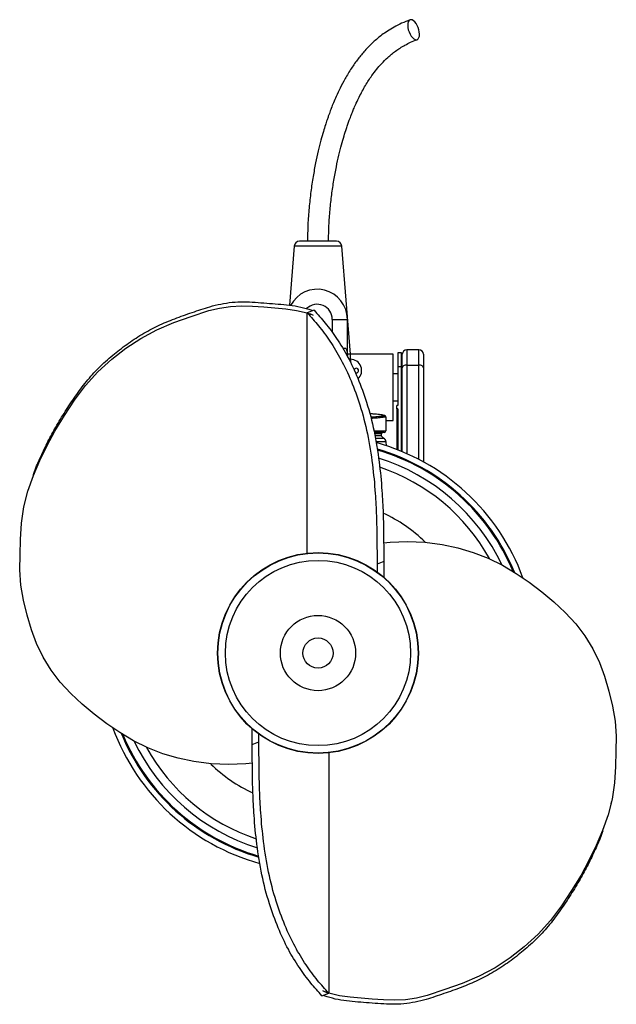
# Model space of a CAD drawing. Header units: millimetres. Extents: x 825 to 1221, y 673 to 1327.
import ezdxf

# ---------------------------------------------------------------- set-up
doc = ezdxf.new("R2010")
doc.units = ezdxf.units.MM

msp = doc.modelspace()

# ---------------------------------------------------------------- linework, layer by layer
at = {"color": 7, "linetype": 'Continuous', "lineweight": 25}
for p, q in [((1035.04, 1180.08), (1010.5, 1180.08)), ((1007.01, 1176.86), (1003.87, 1137.62)), ((1044.27, 1105.08), (1038.53, 1176.86)), ((1020.12, 1134.25), (1015.67, 1132.47)), ((1015.67, 972.91), (1015.67, 1132.47)), ((1018.57, 1134.32), (1019.12, 1133.85)), ((1032.27, 1128.22), (1032.27, 1119.57)), ((1042.27, 1104.22), (1042.27, 1128.22)), ((1078.27, 1106.08), (1075.77, 1106.08)), ((1075.77, 1106.08), (1075.77, 1096.65)), ((1078.27, 1096.65), (1078.27, 1106.08)), ((1089.77, 1108.08), (1081.77, 1108.08)), ((1044.27, 1105.08), (1042.27, 1105.08)), ((1044.27, 1101.72), (1043.25, 1101.72)), ((1044.27, 1101.72), (1044.27, 1105.08)), ((1072.77, 1105.08), (1044.27, 1105.08)), ((1044.27, 1101.56), (1044.27, 1101.72)), ((1044.27, 1101.56), (1044.27, 1099.8)), ((1072.77, 1061.08), (1072.77, 1105.08)), ((1078.77, 1096.06), (1078.77, 1105.08)), ((1092.77, 1105.08), (1092.77, 1096.06)), ((1075.77, 1096.65), (1075.77, 1071.08)), ((1078.27, 1096.65), (1075.77, 1096.65)), ((1078.27, 1040.54), (1078.27, 1096.65)), ((1078.77, 1040.33), (1078.77, 1096.06)), ((1081.77, 1097.83), (1089.77, 1097.83)), ((1092.77, 1096.06), (1092.77, 1033.57)), ((1075.77, 1092.08), (1072.77, 1092.08)), ((1078.77, 1092.08), (1078.27, 1092.08)), ((1072.77, 1074.08), (1075.77, 1074.08)), ((1078.27, 1074.08), (1078.77, 1074.08)), ((1075.02, 1068.73), (1075.02, 1071.08)), ((1075.77, 1071.08), (1075.02, 1071.08)), ((1075.77, 1068.73), (1075.02, 1068.73)), ((1075.02, 1068.73), (1075.02, 1041.84)), ((1075.77, 1068.73), (1075.77, 1041.55)), ((1067.77, 1063.4), (1067.77, 1054.08)), ((1067.77, 1061.08), (1072.77, 1061.08)), ((1066.77, 1053.08), (1060.22, 1053.08)), ((1060.67, 1051.08), (1064.77, 1051.08)), ((1064.77, 1052.08), (1064.77, 1051.08)), ((1068.19, 1044.29), (1067.95, 1046.95)), ((828.34, 1008.13), (827.74, 1005.49)), ((1066.51, 967.38), (1062.06, 965.61)), ((1062.06, 965.61), (1062.09, 960.46)), ((1066.51, 967.38), (1066.58, 956.87)), ((979.02, 845.79), (978.95, 856.3)), ((983.48, 847.56), (983.44, 852.71)), ((979.02, 845.79), (983.48, 847.56)), ((1029.87, 840.26), (1029.87, 680.69)), ((1217.2, 805.04), (1217.79, 807.68)), ((1025.41, 678.92), (1029.87, 680.69)), ((1026.97, 678.84), (1026.41, 679.32))]:
    msp.add_line(p, q, dxfattribs=at)
at = {"color": 1, "linetype": 'Continuous', "lineweight": 25}
for p, q in [((1038.53, 1176.86), (1007.01, 1176.86)), ((1032.27, 1128.22), (1042.27, 1128.22)), ((1081.77, 1108.08), (1081.77, 1097.83)), ((1089.77, 1097.83), (1089.77, 1108.08)), ((1081.77, 1097.83), (1081.77, 1039.04)), ((1089.77, 1035.18), (1089.77, 1097.83)), ((1060, 1054.08), (1067.77, 1054.08)), ((1064.77, 1052.08), (1060.49, 1052.08)), ((1060.97, 1049.39), (1066.28, 1049.39)), ((1067.95, 1046.95), (1061.35, 1046.95))]:
    msp.add_line(p, q, dxfattribs=at)
at = {"color": 7, "linetype": 'Continuous', "lineweight": 25, "flags": 128}
for points in [[(1089.75, 1320.58), (1089.26, 1322.07), (1088.62, 1323.49), (1087.87, 1324.75), (1087.03, 1325.81), (1086.15, 1326.61), (1085.28, 1327.1), (1084.46, 1327.27), (1083.72, 1327.1), (1083.12, 1326.61), (1082.66, 1325.81), (1082.39, 1324.75), (1082.32, 1323.49), (1082.44, 1322.07), (1082.75, 1320.58), (1083.23, 1319.1), (1083.87, 1317.68), (1084.63, 1316.41), (1085.47, 1315.36), (1086.34, 1314.56), (1087.22, 1314.06), (1088.04, 1313.9), (1088.77, 1314.06), (1089.38, 1314.56), (1089.83, 1315.36), (1090.1, 1316.41), (1090.18, 1317.68), (1090.06, 1319.1), (1089.75, 1320.58)], [(979.17, 833.37), (974.92, 833), (963.38, 832.57), (951.82, 832.97), (940.3, 834.44), (929.87, 836.69), (919.65, 839.73), (909.75, 843.61), (900.27, 848.32), (891.21, 853.7), (882.54, 859.59), (874.22, 865.92), (866.25, 872.61), (858.65, 879.66), (851.63, 887.16), (845.47, 895.26), (840.23, 903.85), (835.92, 912.81), (832.44, 922.02), (829.54, 931.84), (827.18, 941.77), (825.38, 951.77), (824.67, 961.8), (824.87, 971.84), (825.25, 981.89), (825.85, 992.82), (827.34, 1003.6), (830.12, 1014.15), (833.83, 1024.44), (838.11, 1034.5), (842.81, 1044.39), (848.04, 1054.05), (854.35, 1064.4), (861.05, 1074.52), (868.38, 1084.28), (876.62, 1093.4), (885.83, 1101.73), (895.21, 1109), (905.18, 1115.58), (915.82, 1121.29), (927.05, 1126.05), (938.61, 1130.19), (950.31, 1134.01), (957.37, 1135.74), (964.62, 1136.87), (971.97, 1137.27), (979.38, 1137), (986.78, 1136.47), (994.04, 1135.9), (1001.33, 1135.22), (1008.59, 1134.19), (1015.67, 1132.47), (1015.67, 1132.47)], [(1081.77, 1097.83), (1081.18, 1097.79), (1080.62, 1097.69), (1080.1, 1097.53), (1079.65, 1097.31), (1079.27, 1097.04), (1079, 1096.73), (1078.83, 1096.4), (1078.77, 1096.06)], [(1092.77, 1096.06), (1092.71, 1096.4), (1092.54, 1096.73), (1092.26, 1097.04), (1091.89, 1097.31), (1091.43, 1097.53), (1090.92, 1097.69), (1090.35, 1097.79), (1089.77, 1097.83)], [(1066.37, 979.8), (1070.61, 980.17), (1082.15, 980.6), (1093.71, 980.2), (1105.23, 978.73), (1115.67, 976.48), (1125.89, 973.44), (1135.78, 969.56), (1145.26, 964.85), (1154.33, 959.47), (1162.99, 953.58), (1171.31, 947.25), (1179.28, 940.55), (1186.89, 933.51), (1193.91, 926.01), (1200.07, 917.91), (1205.31, 909.32), (1209.62, 900.36), (1213.09, 891.14), (1215.99, 881.33), (1218.36, 871.39), (1220.16, 861.4), (1220.87, 851.37), (1220.66, 841.33), (1220.28, 831.28), (1219.69, 820.35), (1218.2, 809.57), (1215.41, 799.02), (1211.71, 788.73), (1207.43, 778.67), (1202.72, 768.78), (1197.5, 759.12), (1191.19, 748.77), (1184.48, 738.64), (1177.15, 728.89), (1168.92, 719.77), (1159.7, 711.44), (1150.33, 704.17), (1140.36, 697.59), (1129.71, 691.88), (1118.48, 687.12), (1106.93, 682.98), (1095.22, 679.16), (1088.16, 677.43), (1080.92, 676.29), (1073.56, 675.9), (1066.16, 676.17), (1058.75, 676.7), (1051.5, 677.27), (1044.21, 677.95), (1036.95, 678.97), (1029.87, 680.69), (1029.87, 680.69)]]:
    msp.add_lwpolyline(points, dxfattribs=at)
at = {"color": 7, "linetype": 'Continuous', "lineweight": 25}
for radius in [66.7, 66.5, 61.5, 25, 10]:
    msp.add_circle((1022.77, 906.58), radius, dxfattribs=at)
for centre, radius, start, end in [((1010.5, 1176.58), 3.5, 90, 175.42608), ((1035.04, 1176.58), 3.5, 4.57392, 90), ((1022.27, 1128.22), 20, 0, 152.29007), ((1022.27, 1128.22), 10, 0, 134.72778), ((1081.77, 1105.08), 3, 90, 180), ((1089.77, 1105.08), 3, 0, 90), ((1044.27, 1094.22), 7.5, 312.39348, 90), ((1048.27, 1094.22), 1.5, 90, 169.53686), ((1048.27, 1094.22), 1.5, 236.87779, 90), ((1022.77, 859.08), 210, 77.84695, 78.78564), ((1066.77, 1063.4), 1, 360, 77.8502), ((1066.77, 1063.4), 1, 0.00001, 23.78909), ((1065.77, 1052.08), 1, 90, 180), ((1066.77, 1054.08), 1, 270, 0), ((1067.6, 1052.08), 3, 199.47122, 243.99645), ((1064.97, 1046.69), 3, 5, 63.99645), ((1022.77, 906.58), 145, 20.14559, 74.54337), ((1022.77, 906.58), 141.12, 22.34612, 73.77337), ((1022.77, 906.58), 140.5, 22.66299, 73.66281), ((1022.77, 906.58), 135.5, 25.52585, 72.73979), ((1022.77, 906.58), 130, 28.83715, 71.59665), ((1022.77, 906.58), 102.5, 45.99309, 65.02997), ((1022.77, 906.58), 145, 200.10603, 254.51294), ((1022.77, 906.58), 141.12, 202.30871, 253.78592), ((1022.77, 906.58), 140.5, 202.66206, 253.67632), ((1022.77, 906.58), 135.5, 205.53877, 252.74999), ((1022.77, 906.58), 130, 208.81742, 251.61892), ((1022.77, 906.58), 102.5, 225.99275, 245.03888)]:
    msp.add_arc(centre, radius, start, end, dxfattribs=at)
at = {"color": 1, "linetype": 'Continuous', "lineweight": 25}
msp.add_arc((1066.77, 1063.4), 1, 23.78914, 77.84697, dxfattribs=at)
at = {"color": 7, "linetype": 'Continuous', "lineweight": 25}
for points, knots in [([(1083.88, 1327.17), (1082.01, 1326.44), (1078.39, 1325.03), (1073.4, 1322.45), (1069.04, 1319.84), (1065.37, 1317.28), (1062.24, 1314.81), (1059.39, 1312.32), (1056.62, 1309.63), (1053.21, 1305.99), (1049.21, 1301.16), (1044.81, 1294.97), (1040.84, 1288.43), (1037.53, 1282.15), (1035, 1276.76), (1033.08, 1272.27), (1031.58, 1268.51), (1030.47, 1265.55), (1029.55, 1262.98), (1028.67, 1260.41), (1027.57, 1257.05), (1026.2, 1252.58), (1024.61, 1246.91), (1022.86, 1239.94), (1021.1, 1231.9), (1019.42, 1222.83), (1017.94, 1212.84), (1016.77, 1202.15), (1015.95, 1191.15), (1015.83, 1183.74), (1015.77, 1180.08)], [0, 0, 0, 0, 0.037825, 0.073157, 0.104843, 0.132334, 0.155746, 0.178016, 0.201375, 0.22593, 0.267976, 0.313552, 0.360855, 0.402502, 0.437627, 0.464423, 0.487128, 0.507663, 0.519074, 0.534275, 0.554533, 0.57983, 0.614625, 0.655687, 0.702721, 0.755312, 0.812854, 0.874426, 0.937997, 1, 1, 1, 1]), ([(1029.77, 1180.08), (1029.82, 1183.58), (1029.93, 1190.54), (1030.7, 1200.87), (1031.82, 1210.9), (1033.23, 1220.41), (1034.84, 1229.18), (1036.56, 1237.05), (1038.29, 1243.92), (1039.96, 1249.78), (1041.39, 1254.34), (1042.56, 1257.78), (1043.44, 1260.26), (1044.18, 1262.25), (1044.88, 1264.05), (1045.69, 1266.1), (1046.81, 1268.79), (1048.3, 1272.16), (1050.11, 1275.93), (1052.12, 1279.8), (1054.21, 1283.49), (1056.36, 1286.95), (1058.8, 1290.54), (1061.63, 1294.28), (1065.13, 1298.31), (1068.5, 1301.64), (1071.66, 1304.38), (1074.36, 1306.48), (1077.31, 1308.53), (1080.61, 1310.51), (1084.39, 1312.39), (1087.14, 1313.44), (1088.61, 1314)], [0, 0, 0, 0, 0.065211, 0.1301, 0.193542, 0.254124, 0.310295, 0.361016, 0.405687, 0.444051, 0.47621, 0.496341, 0.513073, 0.526432, 0.536733, 0.550028, 0.568671, 0.592558, 0.621002, 0.649526, 0.677136, 0.703839, 0.729707, 0.763049, 0.797282, 0.837655, 0.860122, 0.883985, 0.909156, 0.936095, 0.965874, 1, 1, 1, 1]), ([(833.55, 1024.65), (833.84, 1025.46), (835.34, 1029.69), (838.68, 1037.14), (843.31, 1047.07), (848.72, 1057.05), (854.89, 1067.05), (861.54, 1077.22), (868.82, 1087.01), (877.04, 1096.19), (886.17, 1104.31), (895.7, 1111.74), (905.66, 1118.36), (916.31, 1124.1), (927.6, 1128.79), (939.2, 1132.82), (949.3, 1136.33), (958.2, 1138.53), (965.72, 1139.7), (973.39, 1140.02), (981.07, 1139.58), (988.69, 1139.01), (996.28, 1138.42), (1003.82, 1137.69), (1011.35, 1136.61), (1016.17, 1135.08), (1018.57, 1134.32)], [0, 0, 0, 0, 0.011392, 0.059843, 0.10831, 0.156765, 0.210081, 0.263397, 0.316717, 0.370013, 0.423339, 0.473865, 0.524353, 0.574864, 0.625331, 0.675833, 0.726312, 0.757002, 0.787698, 0.818305, 0.848955, 0.879581, 0.909654, 0.939891, 0.97004, 1, 1, 1, 1]), ([(1015.67, 1132.47), (1018.16, 1129.71), (1023.4, 1123.9), (1031, 1113.65), (1038.41, 1101.41), (1045.09, 1087.11), (1051.16, 1070.49), (1055.97, 1051.74), (1059.08, 1032.06), (1060.79, 1013.91), (1061.64, 997.55), (1061.88, 981.96), (1062, 971.29), (1062.06, 965.61)], [0, 0, 0, 0, 0.065695, 0.138193, 0.215535, 0.299801, 0.391005, 0.498556, 0.613382, 0.723255, 0.810417, 0.898866, 1, 1, 1, 1]), ([(1020.12, 1134.25), (1022.61, 1131.48), (1027.85, 1125.68), (1035.45, 1115.42), (1042.87, 1103.18), (1049.54, 1088.88), (1055.62, 1072.27), (1060.43, 1053.51), (1063.53, 1033.83), (1065.24, 1015.68), (1066.1, 999.33), (1066.34, 983.73), (1066.45, 973.07), (1066.51, 967.38)], [0, 0, 0, 0, 0.065695, 0.138193, 0.215535, 0.299801, 0.391005, 0.498556, 0.613382, 0.723255, 0.810417, 0.898866, 1, 1, 1, 1]), ([(1063.61, 1065.07), (1063.61, 1065.07), (1063.79, 1065.07), (1063.22, 1065.08), (1061.85, 1065.14), (1059.72, 1065.29), (1057.99, 1065.48), (1057.22, 1065.57)], [0, 0, 0, 0, 0.007663, 0.274277, 0.53556, 0.79256, 1, 1, 1, 1]), ([(1057.78, 1063.36), (1058.3, 1063.38), (1059.9, 1063.47), (1062.06, 1063.69), (1064.23, 1063.95), (1065.77, 1064.17), (1066.7, 1064.32), (1066.82, 1064.35), (1066.87, 1064.36)], [0, 0, 0, 0, 0.097026, 0.292796, 0.482315, 0.677184, 0.867113, 1, 1, 1, 1]), ([(1025.41, 678.92), (1022.92, 681.68), (1017.68, 687.49), (1010.08, 697.75), (1002.67, 709.99), (995.99, 724.29), (989.92, 740.9), (985.11, 759.66), (982.01, 779.34), (980.3, 797.49), (979.44, 813.84), (979.2, 829.44), (979.09, 840.1), (979.02, 845.79)], [0, 0, 0, 0, 0.065695, 0.138193, 0.215535, 0.299801, 0.391005, 0.498556, 0.613382, 0.723255, 0.810417, 0.898866, 1, 1, 1, 1]), ([(1029.87, 680.69), (1027.38, 683.46), (1022.14, 689.27), (1014.54, 699.52), (1007.12, 711.76), (1000.45, 726.06), (994.37, 742.68), (989.56, 761.43), (986.46, 781.11), (984.75, 799.26), (983.89, 815.61), (983.65, 831.21), (983.54, 841.87), (983.48, 847.56)], [0, 0, 0, 0, 0.065695, 0.138193, 0.215535, 0.299801, 0.391005, 0.498556, 0.613382, 0.723255, 0.810417, 0.898866, 1, 1, 1, 1]), ([(1211.98, 788.52), (1211.7, 787.71), (1210.2, 783.47), (1206.86, 776.03), (1202.23, 766.1), (1196.81, 756.12), (1190.64, 746.11), (1183.99, 735.95), (1176.71, 726.16), (1168.5, 716.98), (1159.37, 708.86), (1149.84, 701.43), (1139.87, 694.81), (1129.23, 689.07), (1117.94, 684.38), (1106.34, 680.35), (1096.24, 676.84), (1087.33, 674.64), (1079.82, 673.47), (1072.15, 673.15), (1064.47, 673.59), (1056.85, 674.16), (1049.25, 674.75), (1041.71, 675.48), (1034.19, 676.56), (1029.37, 678.09), (1026.97, 678.84)], [0, 0, 0, 0, 0.011392, 0.059843, 0.10831, 0.156765, 0.210081, 0.263397, 0.316717, 0.370013, 0.423339, 0.473865, 0.524353, 0.574864, 0.625331, 0.675833, 0.726312, 0.757002, 0.787698, 0.818305, 0.848955, 0.879581, 0.909654, 0.939891, 0.97004, 1, 1, 1, 1])]:
    msp.add_open_spline(points, degree=3, knots=knots, dxfattribs=at)
for points in [[(1015.67, 1132.47), (1017, 1132.01), (1018.32, 1131.54), (1019.65, 1131.06)], [(1015.67, 1132.47), (1017.04, 1132.13), (1018.36, 1131.63), (1019.65, 1131.06)], [(1015.67, 1132.47), (1017.01, 1132.05), (1018.34, 1131.57), (1019.65, 1131.06)], [(1029.87, 680.69), (1028.54, 681.16), (1027.21, 681.63), (1025.88, 682.11)], [(1029.87, 680.69), (1028.5, 681.04), (1027.18, 681.54), (1025.88, 682.11)], [(1029.87, 680.69), (1028.53, 681.12), (1027.2, 681.6), (1025.88, 682.11)]]:
    msp.add_open_spline(points, degree=3, dxfattribs=at)
at = {"color": 1, "linetype": 'Continuous', "lineweight": 25}
for points, knots in [([(1039.35, 1108.71), (1039.41, 1108.77), (1039.63, 1108.97), (1040.08, 1109.15), (1040.61, 1109.19), (1041.12, 1108.99), (1041.65, 1108.4), (1042.04, 1107.31), (1042.2, 1106.1), (1042.25, 1105.18), (1042.27, 1104.65), (1042.27, 1104.37), (1042.27, 1104.22), (1042.27, 1104.22)], [0, 0, 0, 0, 0.031074, 0.111924, 0.193184, 0.267641, 0.382356, 0.57721, 0.784773, 0.890953, 0.944224, 0.997536, 1, 1, 1, 1]), ([(1067.77, 1063.4), (1067.7, 1063.39), (1067.58, 1063.36), (1066.55, 1063.21), (1064.93, 1062.99), (1062.71, 1062.74), (1060.38, 1062.52), (1058.65, 1062.43), (1058, 1062.4)], [0, 0, 0, 0, 0.17627, 0.357685, 0.533919, 0.715193, 0.892695, 1, 1, 1, 1])]:
    msp.add_open_spline(points, degree=3, knots=knots, dxfattribs=at)

doc.saveas('drawing.dxf')
